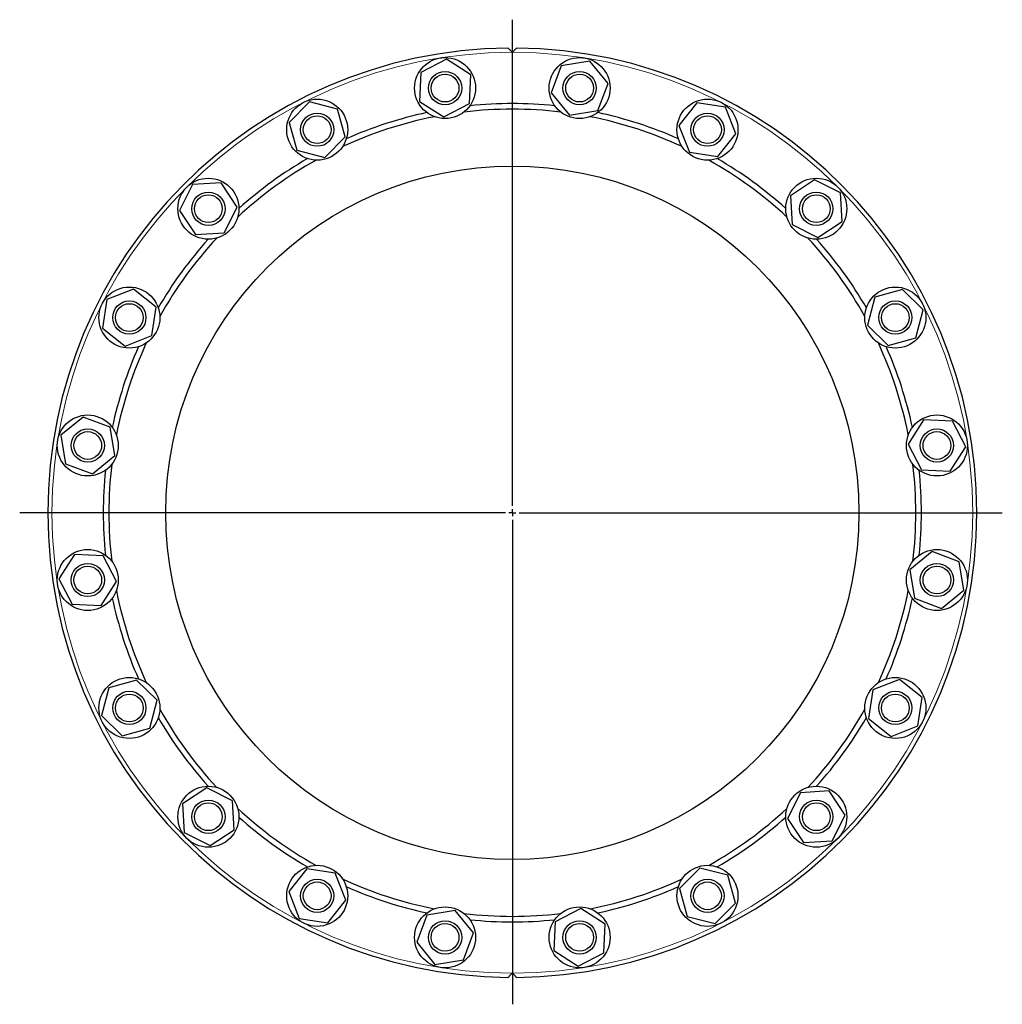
# Model space of a CAD drawing. Header units: millimetres. Extents: x 80 to 1304, y 33 to 1178.
# Tile 2 of 3: x 80 to 788, y 468 to 1178. Entities that reach past the tile are written whole.
import ezdxf

# ---------------------------------------------------------------- set-up
doc = ezdxf.new("R2010")
doc.units = ezdxf.units.MM
doc.layers.add('FORMAT', color=7, linetype='Continuous')

# ---------------------------------------------------------------- blocks, each defined once
blk = doc.blocks.new('SW_CENTERMARKSYMBOL_0')
at = {"layer": 'FORMAT', "color": 0}
for p, q in [((0, 5), (0, 355.5)), ((-5, 0), (-355.3, 0)), ((0, 0), (-2.5, 0)), ((0, 0), (0, 2.5)), ((0, 0), (0, -2.5)), ((0, 0), (2.5, 0)), ((5, 0), (353.36, 0)), ((0, -5), (0, -354.42))]:
    blk.add_line(p, q, dxfattribs=at)

msp = doc.modelspace()

# ---------------------------------------------------------------- linework, layer by layer
at = {"color": 7, "linetype": 'Continuous', "lineweight": 25}
for p, q in [((387.54, 1148.99), (369.08, 1139.43)), ((405.04, 1137.78), (387.54, 1148.99)), ((470.39, 1144.29), (463.06, 1124.84)), ((490.9, 1147.68), (470.39, 1144.29)), ((504.08, 1131.61), (490.9, 1147.68)), ((369.08, 1139.43), (368.13, 1118.67)), ((404.09, 1117.02), (405.04, 1137.78)), ((496.76, 1112.16), (504.08, 1131.61)), ((463.06, 1124.84), (476.25, 1108.77)), ((288.83, 1118.29), (274.23, 1103.5)), ((308.94, 1113.04), (288.83, 1118.29)), ((368.13, 1118.67), (385.63, 1107.46)), ((385.63, 1107.46), (404.09, 1117.02)), ((568.24, 1117.61), (555.27, 1101.37)), ((588.79, 1114.49), (568.24, 1117.61)), ((314.45, 1093), (308.94, 1113.04)), ((476.25, 1108.77), (496.76, 1112.16)), ((596.36, 1095.13), (588.79, 1114.49)), ((274.23, 1103.5), (279.74, 1083.46)), ((555.27, 1101.37), (562.84, 1082.02)), ((583.39, 1078.9), (596.36, 1095.13)), ((299.85, 1078.21), (314.45, 1093)), ((279.74, 1083.46), (299.85, 1078.21)), ((562.84, 1082.02), (583.39, 1078.9)), ((204.44, 1058.6), (195.13, 1040.02)), ((225.19, 1059.82), (204.44, 1058.6)), ((236.62, 1042.47), (225.19, 1059.82)), ((653.06, 1061.99), (635.7, 1050.56)), ((671.64, 1052.68), (653.06, 1061.99)), ((672.86, 1031.93), (671.64, 1052.68)), ((635.7, 1050.56), (636.92, 1029.81)), ((195.13, 1040.02), (206.56, 1022.66)), ((227.31, 1023.89), (236.62, 1042.47)), ((636.92, 1029.81), (655.5, 1020.5)), ((655.5, 1020.5), (672.86, 1031.93)), ((206.56, 1022.66), (227.31, 1023.89)), ((161.98, 983.33), (142.63, 975.75)), ((178.22, 970.35), (161.98, 983.33)), ((716.54, 982.89), (696.5, 977.38)), ((731.33, 968.29), (716.54, 982.89)), ((142.63, 975.75), (139.51, 955.2)), ((696.5, 977.38), (691.25, 957.27)), ((175.1, 949.8), (178.22, 970.35)), ((726.08, 948.18), (731.33, 968.29)), ((139.51, 955.2), (155.75, 942.23)), ((691.25, 957.27), (706.04, 942.67)), ((155.75, 942.23), (175.1, 949.8)), ((706.04, 942.67), (726.08, 948.18)), ((125.51, 891.04), (109.44, 877.86)), ((144.96, 883.72), (125.51, 891.04)), ((731.71, 888.99), (720.5, 871.49)), ((752.47, 888.04), (731.71, 888.99)), ((762.02, 869.58), (752.47, 888.04)), ((148.35, 863.21), (144.96, 883.72)), ((109.44, 877.86), (112.83, 857.35)), ((720.5, 871.49), (730.05, 853.03)), ((750.82, 852.08), (762.02, 869.58)), ((132.28, 850.03), (148.35, 863.21)), ((112.83, 857.35), (132.28, 850.03)), ((730.05, 853.03), (750.82, 852.08)), ((119.34, 792), (108.13, 774.5)), ((140.1, 791.05), (119.34, 792)), ((149.66, 772.59), (140.1, 791.05)), ((737.88, 794.05), (721.81, 780.87)), ((757.33, 786.73), (737.88, 794.05)), ((760.71, 766.22), (757.33, 786.73)), ((108.13, 774.5), (117.69, 756.04)), ((721.81, 780.87), (725.19, 760.36)), ((138.45, 755.09), (149.66, 772.59)), ((725.19, 760.36), (744.65, 753.04)), ((744.65, 753.04), (760.71, 766.22)), ((117.69, 756.04), (138.45, 755.09)), ((144.07, 695.91), (138.82, 675.79)), ((164.12, 701.41), (144.07, 695.91)), ((178.91, 686.81), (164.12, 701.41)), ((714.41, 701.85), (695.05, 694.28)), ((730.65, 688.88), (714.41, 701.85)), ((695.05, 694.28), (691.93, 673.73)), ((727.53, 668.33), (730.65, 688.88)), ((173.66, 666.7), (178.91, 686.81)), ((138.82, 675.79), (153.62, 661.19)), ((691.93, 673.73), (708.17, 660.75)), ((708.17, 660.75), (727.53, 668.33)), ((153.62, 661.19), (173.66, 666.7)), ((214.65, 623.59), (197.29, 612.15)), ((233.23, 614.27), (214.65, 623.59)), ((642.85, 620.2), (633.53, 601.62)), ((663.6, 621.42), (642.85, 620.2)), ((675.03, 604.06), (663.6, 621.42)), ((197.29, 612.15), (198.52, 591.41)), ((234.45, 593.52), (233.23, 614.27)), ((665.71, 585.48), (675.03, 604.06)), ((633.53, 601.62), (644.96, 584.26)), ((198.52, 591.41), (217.1, 582.09)), ((217.1, 582.09), (234.45, 593.52)), ((644.96, 584.26), (665.71, 585.48)), ((286.77, 565.18), (273.79, 548.95)), ((307.32, 562.07), (286.77, 565.18)), ((314.89, 542.71), (307.32, 562.07)), ((570.31, 565.87), (555.7, 551.08)), ((590.42, 560.62), (570.31, 565.87)), ((595.93, 540.58), (590.42, 560.62)), ((273.79, 548.95), (281.37, 529.59)), ((555.7, 551.08), (561.21, 531.04)), ((301.91, 526.47), (314.89, 542.71)), ((581.32, 525.79), (595.93, 540.58)), ((393.91, 535.31), (373.4, 531.93)), ((407.09, 519.24), (393.91, 535.31)), ((484.53, 536.62), (466.07, 527.06)), ((502.03, 525.41), (484.53, 536.62)), ((281.37, 529.59), (301.91, 526.47)), ((373.4, 531.93), (366.08, 512.47)), ((466.07, 527.06), (465.11, 506.3)), ((501.08, 504.65), (502.03, 525.41)), ((561.21, 531.04), (581.32, 525.79)), ((399.77, 499.79), (407.09, 519.24)), ((366.08, 512.47), (379.26, 496.41)), ((465.11, 506.3), (482.62, 495.09)), ((482.62, 495.09), (501.08, 504.65)), ((379.26, 496.41), (399.77, 499.79))]:
    msp.add_line(p, q, dxfattribs=at)
for centre, radius in [((386.58, 1128.22), 22), ((483.57, 1128.22), 22), ((386.58, 1128.22), 12), ((386.58, 1128.22), 10), ((483.57, 1128.22), 12), ((483.57, 1128.22), 10), ((294.34, 1098.25), 22), ((575.81, 1098.25), 22), ((294.34, 1098.25), 12), ((294.34, 1098.25), 10), ((575.81, 1098.25), 12), ((575.81, 1098.25), 10), ((435.08, 822.04), 250), ((215.87, 1041.24), 22), ((654.28, 1041.24), 22), ((215.87, 1041.24), 12), ((215.87, 1041.24), 10), ((654.28, 1041.24), 12), ((654.28, 1041.24), 10), ((158.87, 962.78), 22), ((711.29, 962.78), 22), ((158.87, 962.78), 12), ((158.87, 962.78), 10), ((711.29, 962.78), 12), ((711.29, 962.78), 10), ((128.89, 870.54), 22), ((741.26, 870.54), 22), ((128.89, 870.54), 12), ((128.89, 870.54), 10), ((741.26, 870.54), 12), ((741.26, 870.54), 10), ((128.89, 773.55), 22), ((741.26, 773.55), 22), ((128.89, 773.55), 12), ((128.89, 773.55), 10), ((741.26, 773.55), 12), ((741.26, 773.55), 10), ((158.87, 681.3), 22), ((711.29, 681.3), 22), ((158.87, 681.3), 12), ((158.87, 681.3), 10), ((711.29, 681.3), 12), ((711.29, 681.3), 10), ((215.87, 602.84), 22), ((654.28, 602.84), 22), ((215.87, 602.84), 12), ((215.87, 602.84), 10), ((654.28, 602.84), 12), ((654.28, 602.84), 10), ((294.34, 545.83), 22), ((575.81, 545.83), 22), ((294.34, 545.83), 12), ((294.34, 545.83), 10), ((575.81, 545.83), 12), ((575.81, 545.83), 10), ((386.58, 515.86), 22), ((483.57, 515.86), 22), ((386.58, 515.86), 12), ((386.58, 515.86), 10), ((483.57, 515.86), 12), ((483.57, 515.86), 10)]:
    msp.add_circle(centre, radius, dxfattribs=at)
for radius, start, end in [(335, 90.51083, 269.48917), (335, 270.51083, 89.48917), (295, 84.04952, 95.95048), (291, 101.11579, 114.88421), (295, 102.04952, 113.95048), (291, 83.11579, 96.88421), (291, 65.11579, 78.88421), (295, 66.04952, 77.95048), (291, 119.11579, 132.88421), (295, 120.04952, 131.95048), (291, 47.11579, 60.88421), (295, 48.04952, 59.95048), (295, 138.04952, 149.95048), (291, 137.11579, 150.88421), (291, 29.11579, 42.88421), (295, 30.04952, 41.95048), (291, 155.11579, 168.88421), (291, 11.11579, 24.88421), (295, 156.04952, 167.95048), (295, 12.04952, 23.95048), (295, 174.04952, 180), (291, 173.11579, 180), (291, 353.11579, 6.88421), (295, 354.04952, 5.95048), (295, 180, 185.95048), (291, 180, 186.88421), (295, 192.04952, 203.95048), (291, 191.11579, 204.88421), (291, 335.11579, 348.88421), (295, 336.04952, 347.95048), (291, 209.11579, 222.88421), (291, 317.11579, 330.88421), (295, 210.04952, 221.95048), (295, 318.04952, 329.95048), (291, 227.11579, 240.88421), (291, 299.11579, 312.88421), (295, 228.04952, 239.95048), (295, 300.04952, 311.95048), (291, 245.11579, 258.88421), (291, 281.11579, 294.88421), (295, 246.04952, 257.95048), (295, 282.04952, 293.95048), (291, 263.11579, 276.88421), (295, 264.04952, 275.95048)]:
    msp.add_arc((435.08, 822.04), radius, start, end, dxfattribs=at)
at = {"color": 8, "linetype": 'Continuous', "lineweight": 18}
for start, end in [(90, 270), (270, 90)]:
    msp.add_arc((435.08, 822.04), 332, start, end, dxfattribs=at)
at = {"color": 7, "linetype": 'Continuous', "lineweight": 25}
for points, knots in [([(432.09, 1157.03), (432.09, 1157.03), (432.12, 1157), (432.23, 1156.89), (432.31, 1156.81), (432.5, 1156.62), (432.62, 1156.5), (432.87, 1156.25), (433, 1156.12), (433.44, 1155.68), (433.75, 1155.37), (434.41, 1154.71), (434.74, 1154.38), (435.08, 1154.04)], [0, 0, 0, 0, 0.125, 0.125, 0.25, 0.25, 0.375, 0.375, 0.5, 0.5, 0.75, 0.75, 1, 1, 1, 1]), ([(435.08, 1154.04), (435.42, 1154.38), (435.75, 1154.71), (436.23, 1155.2), (436.4, 1155.36), (436.71, 1155.67), (436.86, 1155.82), (437.15, 1156.11), (437.29, 1156.25), (437.54, 1156.5), (437.65, 1156.62), (437.85, 1156.81), (437.93, 1156.89), (438.01, 1156.97), (438.03, 1156.99), (438.06, 1157.02), (438.06, 1157.03), (438.06, 1157.03)], [0, 0, 0, 0, 0.25, 0.25, 0.375, 0.375, 0.5, 0.5, 0.625, 0.625, 0.75, 0.75, 0.875, 0.875, 0.9375, 0.9375, 1, 1, 1, 1]), ([(432.09, 487.05), (432.09, 487.05), (432.12, 487.08), (432.23, 487.19), (432.31, 487.27), (432.5, 487.46), (432.62, 487.58), (432.87, 487.83), (433, 487.97), (433.44, 488.4), (433.75, 488.71), (434.41, 489.37), (434.74, 489.7), (435.08, 490.04)], [0, 0, 0, 0, 0.125, 0.125, 0.25, 0.25, 0.375, 0.375, 0.5, 0.5, 0.75, 0.75, 1, 1, 1, 1]), ([(435.08, 490.04), (435.42, 489.7), (435.75, 489.37), (436.23, 488.88), (436.4, 488.72), (436.71, 488.41), (436.86, 488.26), (437.15, 487.97), (437.29, 487.83), (437.54, 487.58), (437.65, 487.47), (437.85, 487.27), (437.93, 487.19), (438.01, 487.11), (438.03, 487.09), (438.06, 487.06), (438.06, 487.05), (438.06, 487.05)], [0, 0, 0, 0, 0.25, 0.25, 0.375, 0.375, 0.5, 0.5, 0.625, 0.625, 0.75, 0.75, 0.875, 0.875, 0.9375, 0.9375, 1, 1, 1, 1])]:
    msp.add_open_spline(points, degree=3, knots=knots, dxfattribs=at)

# ---------------------------------------------------------------- block references
at = {"layer": 'FORMAT'}
msp.add_blockref('SW_CENTERMARKSYMBOL_0', (435.08, 822.04), dxfattribs=at)

doc.saveas('drawing.dxf')
